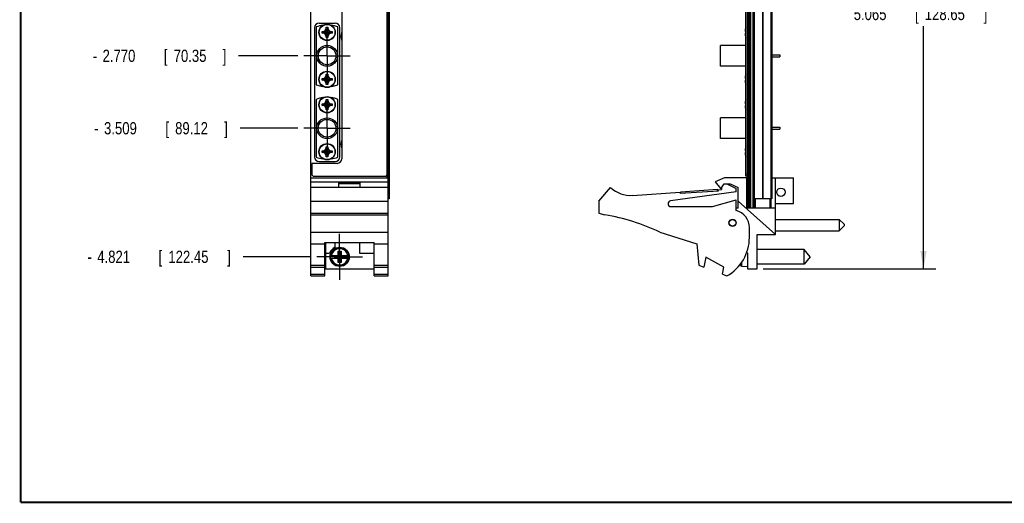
# Model space of a CAD drawing. Header units: inches. Extents: x 0.2 to 16.8, y 0.1 to 10.8.
# Tile 1 of 10: x 0.2 to 10.3, y 0.2 to 5.2. Entities that reach past the tile are written whole.
import ezdxf

# ---------------------------------------------------------------- set-up
doc = ezdxf.new("R2010")
doc.units = ezdxf.units.IN
doc.header["$LTSCALE"] = 0.935
doc.header["$MEASUREMENT"] = 0
doc.linetypes.add('CENTER', pattern=[0.6, 0.375, -0.075, 0.075, -0.075])
doc.layers.get('0').update_dxf_attribs({"linetype": 'CONTINUOUS'})
doc.layers.add('DEFAULT_1', color=7, linetype='CENTER')
doc.layers.add('DIMENSIONS', color=7, linetype='CONTINUOUS')
doc.styles.get("Standard").update_dxf_attribs({"font": 'txt', "width": 0.8})
doc.dimstyles.new('DIMSTYLE_1', dxfattribs={"dimtxt": 0.125, "dimasz": 0.18, "dimexe": 0.18, "dimexo": 0.0625, "dimgap": 0.09, "dimtad": 0, "dimtih": 1, "dimtoh": 1, "dimdec": 3, "dimzin": 4, "dimdsep": 46, "dimtxsty": 'STANDARD', "dimblk": '_FILLED', "dimblk1": '_FILLED', "dimblk2": '_FILLED', "dimcen": 0.09, "dimadec": 0, "dimazin": 0, "dimtp": 0.005, "dimtm": 0.005, "dimtfac": 1, "dimtdec": 3, "dimtofl": 0, "dimtmove": 0, "dimatfit": 3, "dimldrblk": '_FILLED', "dimfxl": 1, "dimtolj": 1, "dimtzin": 4, "dimarcsym": 0})
doc.dimstyles.new('DIMSTYLE_2', dxfattribs={"dimtxt": 0.125, "dimasz": 0.18, "dimexe": 0.18, "dimexo": 0.0625, "dimgap": 0.09, "dimtad": 0, "dimtih": 1, "dimtoh": 1, "dimdec": 3, "dimzin": 4, "dimdsep": 46, "dimtxsty": 'STANDARD', "dimblk": '_FILLED', "dimblk1": '_FILLED', "dimblk2": '_FILLED', "dimcen": 0.09, "dimadec": 0, "dimazin": 0, "dimtp": 0.005, "dimtm": 0.005, "dimtfac": 1, "dimtdec": 3, "dimtofl": 0, "dimtmove": 0, "dimatfit": 3, "dimldrblk": '_FILLED', "dimfxl": 1, "dimtolj": 1, "dimtzin": 4, "dimarcsym": 0})

# ---------------------------------------------------------------- blocks, each defined once
blk = doc.blocks.new('*D3')
at = {"layer": 'DIMENSIONS', "color": 2, "linetype": 'CONTINUOUS'}
blk.add_line((3.076, 4.815), (2.472, 4.815), dxfattribs=at)
at = {"layer": 'DIMENSIONS', "color": 2, "linetype": 'CONTINUOUS', "width": 0.8}
for s, p in [('2.770', (1.085, 4.753)), ('[', (1.71, 4.753)), ('70.35', (1.81, 4.753)), (']', (2.31, 4.753)), ('-', (0.985, 4.753))]:
    blk.add_text(s, height=0.125, dxfattribs=at).set_placement(p)
blk = doc.blocks.new('_FILLED')
at = {"color": 0, "linetype": 'BYBLOCK'}
blk.add_solid([(0, 0), (-1, 0.174), (-1, -0.174)], dxfattribs=at)
blk = doc.blocks.new('*D4')
at = {"layer": 'DIMENSIONS', "color": 2, "linetype": 'CONTINUOUS'}
blk.add_line((3.076, 4.076), (2.487, 4.076), dxfattribs=at)
at = {"layer": 'DIMENSIONS', "color": 2, "linetype": 'CONTINUOUS', "width": 0.8}
for s, p in [('3.509', (1.1, 4.014)), ('[', (1.725, 4.014)), ('89.12', (1.825, 4.014)), (']', (2.325, 4.014)), ('-', (1, 4.014))]:
    blk.add_text(s, height=0.125, dxfattribs=at).set_placement(p)
blk = doc.blocks.new('*D5')
at = {"layer": 'DIMENSIONS', "color": 2, "linetype": 'CONTINUOUS'}
blk.add_line((3.206, 2.764), (2.518, 2.764), dxfattribs=at)
at = {"layer": 'DIMENSIONS', "color": 2, "linetype": 'CONTINUOUS', "width": 0.8}
for s, p in [('4.821', (1.031, 2.702)), ('[', (1.656, 2.702)), ('122.45', (1.756, 2.702)), (']', (2.356, 2.702)), ('-', (0.931, 2.702))]:
    blk.add_text(s, height=0.125, dxfattribs=at).set_placement(p)
blk = doc.blocks.new('*D14')
at = {"layer": 'DIMENSIONS', "color": 2, "linetype": 'CONTINUOUS'}
for p, q in [((7.823, 7.707), (9.581, 7.707)), ((9.456, 7.707), (9.456, 5.367)), ((9.456, 2.642), (9.456, 5.117)), ((7.821, 2.642), (9.581, 2.642))]:
    blk.add_line(p, q, dxfattribs=at)
at = {"layer": 'DIMENSIONS', "color": 2, "linetype": 'CONTINUOUS', "xscale": 0.18, "yscale": 0.18, "zscale": 0.18}
for p, rotation in [((9.456, 7.707), 90), ((9.456, 2.642), 270)]:
    blk.add_blockref('_FILLED', p, dxfattribs=dict(at, rotation=rotation))
at = {"layer": 'DIMENSIONS', "color": 2, "linetype": 'CONTINUOUS', "width": 0.8}
for s, p in [('5.065', (8.744, 5.18)), ('[', (9.369, 5.18)), ('128.65', (9.469, 5.18)), (']', (10.069, 5.18))]:
    blk.add_text(s, height=0.125, dxfattribs=at).set_placement(p)

msp = doc.modelspace()

# ---------------------------------------------------------------- linework, layer by layer
at = {"color": 7, "linetype": 'CONTINUOUS'}
for p, q in [((3.2086, 2.5691), (3.2086, 7.707)), ((3.9866, 3.607), (3.9866, 7.677)), ((3.9966, 2.5691), (3.9966, 7.707)), ((7.6457, 3.587), (7.6457, 7.697)), ((7.6607, 3.264), (7.6607, 7.707)), ((7.6727, 7.707), (7.6727, 3.264)), ((7.6787, 7.707), (7.6787, 3.264)), ((7.6907, 7.707), (7.6907, 3.264)), ((4.0084, 7.357), (4.0084, 3.357)), ((7.7199, 3.264), (7.7199, 7.357)), ((7.7217, 7.357), (7.7217, 3.357)), ((7.7307, 7.357), (7.7307, 3.357)), ((7.8126, 7.357), (7.8126, 3.357)), ((7.8189, 7.357), (7.8189, 3.357)), ((7.9008, 7.357), (7.9008, 3.357)), ((7.9097, 7.357), (7.9097, 3.357)), ((3.5236, 6.6053), (3.5236, 3.7652)), ((3.294, 5.1493), (3.4566, 5.1493)), ((3.247, 5.1023), (3.247, 3.7833)), ((3.2636, 5.1101), (3.2636, 4.5205)), ((3.3228, 5.0469), (3.4265, 5.0638)), ((3.3228, 5.0638), (3.4265, 5.0469)), ((3.3233, 5.0638), (3.3396, 5.0638)), ((3.3396, 5.0468), (3.3233, 5.0468)), ((3.3396, 5.0638), (3.3564, 5.0735)), ((3.3396, 5.0468), (3.4096, 5.0638)), ((3.3396, 5.0638), (3.4096, 5.0468)), ((3.3564, 5.0371), (3.3396, 5.0468)), ((3.3564, 5.0735), (3.3661, 5.0903)), ((3.3928, 5.0371), (3.3564, 5.0735)), ((3.3564, 5.0371), (3.3928, 5.0735)), ((3.3661, 5.0203), (3.3564, 5.0371)), ((3.3661, 5.0903), (3.3661, 5.1066)), ((3.3661, 5.0203), (3.3831, 5.0903)), ((3.3831, 5.0203), (3.3661, 5.0903)), ((3.3661, 5.004), (3.3661, 5.0203)), ((3.3662, 5.0035), (3.3831, 5.1072)), ((3.3831, 5.0035), (3.3662, 5.1072)), ((3.3831, 5.1066), (3.3831, 5.0903)), ((3.3831, 5.0903), (3.3928, 5.0735)), ((3.3928, 5.0371), (3.3831, 5.0203)), ((3.3831, 5.0203), (3.3831, 5.004)), ((3.3928, 5.0735), (3.4096, 5.0638)), ((3.4096, 5.0468), (3.3928, 5.0371)), ((3.4096, 5.0638), (3.4259, 5.0638)), ((3.4259, 5.0468), (3.4096, 5.0468)), ((3.4856, 4.5205), (3.4856, 5.1101)), ((3.5036, 3.7833), (3.5036, 5.1023)), ((7.6396, 5.0638), (7.6457, 5.0638)), ((7.6457, 5.0468), (7.6396, 5.0468)), ((7.3857, 4.7093), (7.3857, 4.9213)), ((7.6457, 4.9213), (7.3857, 4.9213)), ((7.9097, 4.8253), (7.9907, 4.8253)), ((7.9907, 4.8253), (7.9907, 4.8053)), ((7.9097, 4.8053), (7.9907, 4.8053)), ((3.3661, 4.6103), (3.3661, 4.6266)), ((3.3831, 4.5235), (3.3662, 4.6272)), ((3.3662, 4.5235), (3.3831, 4.6272)), ((3.3831, 4.6266), (3.3831, 4.6103)), ((7.6457, 4.7093), (7.3857, 4.7093)), ((3.3228, 4.5669), (3.4265, 4.5838)), ((3.3228, 4.5838), (3.4265, 4.5669)), ((3.3233, 4.5838), (3.3396, 4.5838)), ((3.3396, 4.5668), (3.3233, 4.5668)), ((3.3396, 4.5838), (3.3564, 4.5935)), ((3.3396, 4.5838), (3.4096, 4.5668)), ((3.3396, 4.5668), (3.4096, 4.5838)), ((3.3564, 4.5571), (3.3396, 4.5668)), ((3.3564, 4.5935), (3.3661, 4.6103)), ((3.3928, 4.5571), (3.3564, 4.5935)), ((3.3564, 4.5571), (3.3928, 4.5935)), ((3.3661, 4.5403), (3.3564, 4.5571)), ((3.3831, 4.5403), (3.3661, 4.6103)), ((3.3661, 4.5403), (3.3831, 4.6103)), ((3.3661, 4.524), (3.3661, 4.5403)), ((3.3831, 4.6103), (3.3928, 4.5935)), ((3.3928, 4.5571), (3.3831, 4.5403)), ((3.3831, 4.5403), (3.3831, 4.524)), ((3.3928, 4.5935), (3.4096, 4.5838)), ((3.4096, 4.5668), (3.3928, 4.5571)), ((3.4096, 4.5838), (3.4259, 4.5838)), ((3.4259, 4.5668), (3.4096, 4.5668)), ((7.6396, 4.5838), (7.6457, 4.5838)), ((7.6457, 4.5668), (7.6396, 4.5668)), ((3.2636, 4.3711), (3.2636, 3.7815)), ((3.3228, 4.3248), (3.4265, 4.3079)), ((3.3228, 4.3079), (3.4265, 4.3248)), ((3.3233, 4.3248), (3.3396, 4.3248)), ((3.3396, 4.3248), (3.3564, 4.3345)), ((3.3396, 4.3248), (3.4096, 4.3078)), ((3.3396, 4.3078), (3.4096, 4.3248)), ((3.3564, 4.3345), (3.3661, 4.3513)), ((3.3928, 4.2981), (3.3564, 4.3345)), ((3.3564, 4.2981), (3.3928, 4.3345)), ((3.3661, 4.3513), (3.3661, 4.3676)), ((3.3831, 4.2813), (3.3661, 4.3513)), ((3.3661, 4.2813), (3.3831, 4.3513)), ((3.3831, 4.2645), (3.3662, 4.3682)), ((3.3662, 4.2645), (3.3831, 4.3682)), ((3.3831, 4.3676), (3.3831, 4.3513)), ((3.3831, 4.3513), (3.3928, 4.3345)), ((3.3928, 4.3345), (3.4096, 4.3248)), ((3.4096, 4.3248), (3.4259, 4.3248)), ((3.4856, 3.7815), (3.4856, 4.3711)), ((7.6396, 4.3248), (7.6457, 4.3248)), ((3.3396, 4.3078), (3.3233, 4.3078)), ((3.3564, 4.2981), (3.3396, 4.3078)), ((3.3661, 4.2813), (3.3564, 4.2981)), ((3.3661, 4.265), (3.3661, 4.2813)), ((3.3928, 4.2981), (3.3831, 4.2813)), ((3.3831, 4.2813), (3.3831, 4.265)), ((3.4096, 4.3078), (3.3928, 4.2981)), ((3.4259, 4.3078), (3.4096, 4.3078)), ((7.6457, 4.3078), (7.6396, 4.3078)), ((7.3857, 3.9703), (7.3857, 4.1823)), ((7.6457, 4.1823), (7.3857, 4.1823)), ((7.9097, 4.0863), (7.9907, 4.0863)), ((7.9097, 4.0663), (7.9907, 4.0663)), ((7.9907, 4.0863), (7.9907, 4.0663)), ((7.6457, 3.9703), (7.3857, 3.9703)), ((3.3228, 3.8279), (3.4265, 3.8448)), ((3.3228, 3.8448), (3.4265, 3.8279)), ((3.3233, 3.8448), (3.3396, 3.8448)), ((3.3396, 3.8278), (3.3233, 3.8278)), ((3.3396, 3.8448), (3.3564, 3.8545)), ((3.3396, 3.8278), (3.4096, 3.8448)), ((3.3396, 3.8448), (3.4096, 3.8278)), ((3.3564, 3.8181), (3.3396, 3.8278)), ((3.3564, 3.8545), (3.3661, 3.8713)), ((3.3928, 3.8181), (3.3564, 3.8545)), ((3.3564, 3.8181), (3.3928, 3.8545)), ((3.3661, 3.8013), (3.3564, 3.8181)), ((3.3661, 3.8713), (3.3661, 3.8876)), ((3.3831, 3.8013), (3.3661, 3.8713)), ((3.3661, 3.8013), (3.3831, 3.8713)), ((3.3831, 3.7845), (3.3662, 3.8882)), ((3.3662, 3.7845), (3.3831, 3.8882)), ((3.3831, 3.8876), (3.3831, 3.8713)), ((3.3831, 3.8713), (3.3928, 3.8545)), ((3.3928, 3.8181), (3.3831, 3.8013)), ((3.3928, 3.8545), (3.4096, 3.8448)), ((3.4096, 3.8278), (3.3928, 3.8181)), ((3.4096, 3.8448), (3.4259, 3.8448)), ((3.4259, 3.8278), (3.4096, 3.8278)), ((7.6396, 3.8448), (7.6457, 3.8448)), ((7.6457, 3.8278), (7.6396, 3.8278)), ((3.4766, 3.7182), (3.2186, 3.7182)), ((3.2186, 3.7182), (3.2186, 3.607)), ((3.294, 3.7363), (3.4566, 3.7363)), ((3.3661, 3.785), (3.3661, 3.8013)), ((3.3831, 3.8013), (3.3831, 3.785)), ((3.2086, 3.5711), (3.9966, 3.5711)), ((3.2086, 3.5281), (3.9966, 3.5281)), ((3.2386, 3.587), (3.9666, 3.587)), ((3.4926, 3.5181), (3.7126, 3.5181)), ((3.4926, 3.4711), (3.4926, 3.5181)), ((3.7126, 3.4711), (3.7126, 3.5181)), ((7.4257, 3.5711), (7.3307, 3.5281)), ((7.3307, 3.5281), (7.3907, 3.4581)), ((7.6557, 3.5711), (7.4257, 3.5711)), ((7.6607, 3.607), (7.6457, 3.607)), ((7.6607, 3.587), (7.6457, 3.587)), ((7.6557, 3.2611), (7.6557, 3.5711)), ((7.9097, 3.5711), (8.1307, 3.5711)), ((7.9467, 2.9921), (7.9467, 3.5711)), ((8.1307, 3.3081), (8.1307, 3.5711)), ((3.9966, 3.4711), (3.2086, 3.4711)), ((3.4926, 3.5111), (3.7126, 3.5111)), ((6.1457, 3.3311), (6.2657, 3.4711)), ((6.4893, 3.3917), (6.9746, 3.4235)), ((7.5457, 3.4261), (6.8767, 3.3358)), ((6.9753, 3.4135), (6.9746, 3.4235)), ((6.9753, 3.4135), (7.3645, 3.439)), ((6.9813, 3.4289), (7.3555, 3.4534)), ((6.9823, 3.414), (6.9813, 3.4289)), ((7.3565, 3.4385), (7.3555, 3.4534)), ((7.3638, 3.449), (7.3957, 3.4511)), ((7.3645, 3.439), (7.3638, 3.449)), ((7.3907, 3.4581), (7.4239, 3.5081)), ((7.3957, 3.4656), (7.3957, 3.4511)), ((7.4239, 3.5081), (7.4839, 3.5081)), ((7.4517, 3.5081), (7.5457, 3.4611)), ((7.4839, 3.5081), (7.5657, 3.4711)), ((7.5457, 3.4261), (7.5457, 3.4611)), ((7.5657, 3.2611), (7.5657, 3.4711)), ((3.2086, 3.3311), (3.9966, 3.3311)), ((4.0084, 3.357), (3.9966, 3.357)), ((6.1457, 3.3311), (6.1457, 3.2111)), ((7.3057, 3.2761), (7.5457, 3.3461)), ((7.5457, 3.2361), (7.5457, 3.3461)), ((7.9467, 2.9921), (7.5657, 3.3327)), ((7.9097, 3.357), (7.7217, 3.357)), ((7.7307, 3.357), (7.7307, 3.264)), ((7.7407, 3.357), (7.7407, 3.264)), ((7.8907, 3.357), (7.8907, 3.264)), ((7.9007, 3.357), (7.9007, 3.264)), ((6.8807, 3.2761), (7.3057, 3.2761)), ((7.5657, 3.2611), (7.5457, 3.2611)), ((7.9467, 3.2611), (7.6557, 3.2611)), ((7.6607, 3.264), (7.9007, 3.264)), ((7.7607, 3.264), (7.7607, 3.2611)), ((7.9467, 3.3081), (8.1307, 3.3081)), ((3.2086, 3.2111), (3.9966, 3.2111)), ((3.2086, 3.1915), (3.9966, 3.1915)), ((6.1457, 3.2111), (6.2077, 3.1915)), ((7.9467, 3.1459), (8.5967, 3.1459)), ((8.5967, 3.1459), (8.6467, 3.0959)), ((8.5967, 3.1459), (8.5967, 3.0309)), ((3.2086, 3.0158), (3.9966, 3.0158)), ((6.7657, 3.0158), (7.1457, 2.8961)), ((7.6807, 2.9611), (7.6807, 3.0618)), ((7.9467, 3.0309), (8.5967, 3.0309)), ((8.5967, 3.0309), (8.6467, 3.0809)), ((8.6467, 3.0959), (8.6467, 3.0809)), ((7.7587, 2.6421), (7.7587, 2.9921)), ((7.7587, 2.9921), (7.9467, 2.9921)), ((3.2086, 2.8961), (3.3506, 2.8961)), ((3.3506, 2.9113), (3.8546, 2.9113)), ((3.3506, 2.5691), (3.3506, 2.9113)), ((3.3566, 2.9113), (3.3566, 2.6421)), ((3.4536, 2.9113), (3.4536, 2.8614)), ((3.4889, 2.8212), (3.5164, 2.8212)), ((3.5164, 2.707), (3.4889, 2.8212)), ((3.4889, 2.7778), (3.4889, 2.8212)), ((3.4889, 2.707), (3.5164, 2.8212)), ((3.5164, 2.8212), (3.5164, 2.7778)), ((3.7036, 2.9113), (3.7036, 2.8021)), ((3.8546, 2.5691), (3.8546, 2.9113)), ((3.8546, 2.8961), (3.9966, 2.8961)), ((7.1457, 2.8961), (7.1657, 2.6791)), ((8.2387, 2.8391), (7.7587, 2.8391)), ((8.2987, 2.7641), (8.2387, 2.8391)), ((8.2387, 2.6891), (8.2387, 2.8391)), ((3.3566, 2.8021), (3.4005, 2.8021)), ((3.408, 2.7778), (3.4909, 2.7778)), ((3.408, 2.7503), (3.4909, 2.7503)), ((3.4541, 2.7524), (3.5512, 2.7758)), ((3.4909, 2.7758), (3.4541, 2.7758)), ((3.4541, 2.7758), (3.5512, 2.7524)), ((3.4541, 2.7524), (3.4541, 2.7758)), ((3.4541, 2.7524), (3.4909, 2.7524)), ((3.4889, 2.707), (3.4889, 2.7503)), ((3.4909, 2.7778), (3.4909, 2.7758)), ((3.5144, 2.7524), (3.4909, 2.7758)), ((3.4909, 2.7524), (3.5144, 2.7758)), ((3.4909, 2.7503), (3.4909, 2.7524)), ((3.5144, 2.7778), (3.5973, 2.7778)), ((3.5144, 2.7778), (3.5144, 2.7758)), ((3.5512, 2.7758), (3.5144, 2.7758)), ((3.5144, 2.7524), (3.5512, 2.7524)), ((3.5144, 2.7503), (3.5144, 2.7524)), ((3.5144, 2.7503), (3.5973, 2.7503)), ((3.5164, 2.7503), (3.5164, 2.707)), ((3.5512, 2.7524), (3.5512, 2.7758)), ((3.7036, 2.8021), (3.8546, 2.8021)), ((7.2357, 2.7598), (7.2157, 2.6598)), ((7.4197, 2.6598), (7.2357, 2.7598)), ((7.653, 2.8085), (7.6607, 2.8021)), ((7.6607, 2.8021), (7.6607, 2.6421)), ((8.2987, 2.7641), (8.2387, 2.6891)), ((3.2086, 2.6791), (3.3506, 2.6791)), ((3.2086, 2.6598), (3.3506, 2.6598)), ((3.3566, 2.6421), (3.8546, 2.6421)), ((3.5164, 2.707), (3.4889, 2.707)), ((3.8546, 2.6791), (3.9966, 2.6791)), ((3.8546, 2.6598), (3.9966, 2.6598)), ((7.1657, 2.6791), (7.2157, 2.6598)), ((7.4051, 2.587), (7.4197, 2.6598)), ((7.5893, 2.6809), (7.5893, 2.6909)), ((7.6036, 2.6693), (7.6036, 2.7097)), ((7.6036, 2.6693), (7.6607, 2.666)), ((7.6607, 2.6421), (7.7587, 2.6421)), ((8.2387, 2.6891), (7.7587, 2.6891)), ((3.2086, 2.587), (3.3506, 2.587)), ((3.2086, 2.5691), (3.3506, 2.5691)), ((3.8546, 2.587), (3.9966, 2.587)), ((3.8546, 2.5691), (3.9966, 2.5691)), ((7.4051, 2.587), (7.4517, 2.5691))]:
    msp.add_line(p, q, dxfattribs=at)
at = {"color": 9, "linetype": 'CONTINUOUS'}
for p, q in [((3.9996, 7.357), (3.9996, 3.357)), ((4.0082, 7.357), (4.0082, 3.357)), ((3.9846, 3.5995), (3.9846, 3.5711))]:
    msp.add_line(p, q, dxfattribs=at)
at = {"color": 7, "linetype": 'CONTINUOUS', "const_width": 0.02}
for points in [[(0.25, 10.7586), (0.25, 0.2586)], [(0.25, 0.2586), (16.75, 0.2586)]]:
    msp.add_lwpolyline(points, dxfattribs=at)
at = {"color": 7, "linetype": 'CONTINUOUS'}
for centre, radius in [((3.3746, 5.0553), 0.0835), ((3.3746, 4.8153), 0.106), ((3.3746, 4.8153), 0.0905), ((3.3746, 4.5753), 0.0835), ((3.3746, 4.3163), 0.0835), ((3.3746, 4.0763), 0.106), ((3.3746, 4.0763), 0.0905), ((3.3746, 3.8363), 0.0835), ((8.0017, 3.4235), 0.0425), ((7.5087, 3.1111), 0.0365), ((7.5087, 3.1111), 0.035), ((3.5026, 2.7641), 0.098)]:
    msp.add_circle(centre, radius, dxfattribs=at)
at = {"color": 9, "linetype": 'CONTINUOUS'}
for centre in [(3.3746, 5.0553), (3.3746, 4.5753), (3.3746, 4.3163), (3.3746, 3.8363)]:
    msp.add_circle(centre, 0.0805, dxfattribs=at)
at = {"color": 7, "linetype": 'CONTINUOUS'}
for centre, radius, start, end in [((3.294, 5.1023), 0.047, 90, 180), ((3.3746, 4.8153), 0.315, 97.68949, 110.63301), ((3.3746, 4.8153), 0.315, 69.36699, 82.31051), ((3.4566, 5.1023), 0.047, 0, 90), ((3.6286, 5.014), 0.1125, 160.11942, 199.88058), ((7.748, 5.0553), 0.114, 153.869, 162.1171), ((7.748, 5.0553), 0.114, 197.8829, 206.13099), ((7.748, 4.5753), 0.114, 153.869, 162.1171), ((3.3746, 4.8153), 0.315, 249.36699, 262.31051), ((3.3746, 4.8153), 0.315, 277.68949, 290.63301), ((7.748, 4.5753), 0.114, 197.8829, 206.13099), ((3.3746, 4.0763), 0.315, 97.68949, 110.63301), ((3.3746, 4.0763), 0.315, 69.36699, 82.31051), ((7.748, 4.3163), 0.114, 153.869, 162.1171), ((7.748, 4.3163), 0.114, 197.8829, 206.13099), ((3.6286, 3.914), 0.1125, 160.11942, 199.88058), ((7.748, 3.8363), 0.114, 153.869, 162.1171), ((3.294, 3.7833), 0.047, 180, 270), ((3.3746, 4.0763), 0.315, 249.36699, 262.31051), ((3.3746, 4.0763), 0.315, 277.68949, 290.63301), ((3.4566, 3.7833), 0.047, 270, 360), ((3.4766, 3.7652), 0.047, 270, 360), ((7.748, 3.8363), 0.114, 197.8829, 206.13099), ((3.2386, 3.607), 0.02, 180, 270), ((3.9666, 3.607), 0.02, 270, 360), ((6.4697, 3.6911), 0.3, 227.16657, 273.74672), ((6.8807, 3.3061), 0.03, 97.68448, 270), ((7.5007, 3.0618), 0.18, 0, 75.52249), ((5.8844, 1.1915), 2.026, 64.21446, 80.81669), ((7.2307, 2.9611), 0.45, 299.41364, 360), ((3.5026, 2.7641), 0.109, 116.71426, 159.59683), ((3.5026, 2.7641), 0.0956, 171.71661, 188.28339), ((3.5026, 2.7641), 0.0956, 351.71661, 8.28339), ((7.8911, 2.7641), 0.313, 193.9514, 195.4149), ((7.6045, 2.6851), 0.0157, 195.4149, 266.69607)]:
    msp.add_arc(centre, radius, start, end, dxfattribs=at)
at = {"color": 9, "linetype": 'CONTINUOUS'}
for radius, start, end in [(0.0947, 8.36374, 171.63626), (0.0832, 9.53359, 170.46641), (0.0947, 188.36374, 351.63626), (0.0832, 189.53359, 350.46641)]:
    msp.add_arc((3.5026, 2.7641), radius, start, end, dxfattribs=at)
at = {"color": 7, "linetype": 'CONTINUOUS'}
for points, knots in [([(3.3228, 5.0469), (3.3227, 5.0487), (3.3226, 5.0525), (3.3226, 5.0582), (3.3227, 5.0619), (3.3228, 5.0638)], [0, 0, 0, 0, 0.3328729, 0.6671272, 1, 1, 1, 1]), ([(3.3228, 5.0638), (3.3229, 5.0638), (3.3231, 5.0638), (3.3232, 5.0638), (3.3233, 5.0638)], [0, 0, 0, 0, 0.5001997, 1, 1, 1, 1]), ([(3.3233, 5.0468), (3.3232, 5.0468), (3.3231, 5.0468), (3.3229, 5.0469), (3.3228, 5.0469)], [0, 0, 0, 0, 0.4998076, 1, 1, 1, 1]), ([(3.3661, 5.1066), (3.3661, 5.1067), (3.3662, 5.1069), (3.3662, 5.1071), (3.3662, 5.1072)], [0, 0, 0, 0, 0.4998076, 1, 1, 1, 1]), ([(3.3662, 5.1072), (3.3671, 5.1072), (3.369, 5.1073), (3.3718, 5.1073), (3.3737, 5.1073), (3.3746, 5.1073)], [0, 0, 0, 0, 0.3316661, 0.664945, 1, 1, 1, 1]), ([(3.3746, 5.1073), (3.3756, 5.1073), (3.3775, 5.1073), (3.3803, 5.1073), (3.3822, 5.1072), (3.3831, 5.1072)], [0, 0, 0, 0, 0.3349956, 0.6682651, 1, 1, 1, 1]), ([(3.3831, 5.1072), (3.3831, 5.1071), (3.3831, 5.1069), (3.3831, 5.1067), (3.3831, 5.1066)], [0, 0, 0, 0, 0.5001083, 1, 1, 1, 1]), ([(3.4259, 5.0638), (3.426, 5.0638), (3.4262, 5.0638), (3.4264, 5.0638), (3.4265, 5.0638)], [0, 0, 0, 0, 0.499809, 1, 1, 1, 1]), ([(3.4265, 5.0469), (3.4264, 5.0469), (3.4262, 5.0468), (3.426, 5.0468), (3.4259, 5.0468)], [0, 0, 0, 0, 0.5001997, 1, 1, 1, 1]), ([(3.4265, 5.0638), (3.4265, 5.0619), (3.4266, 5.0582), (3.4266, 5.0525), (3.4265, 5.0487), (3.4265, 5.0469)], [0, 0, 0, 0, 0.3328729, 0.6671272, 1, 1, 1, 1]), ([(7.6396, 5.0903), (7.6392, 5.0891), (7.6386, 5.0868), (7.6379, 5.0833), (7.6374, 5.08), (7.6369, 5.0767), (7.6368, 5.0746), (7.6367, 5.0735)], [0, 0, 0, 0, 0.2193924, 0.4243181, 0.6204713, 0.8116009, 1, 1, 1, 1]), ([(7.6367, 5.0735), (7.6368, 5.0729), (7.637, 5.0716), (7.6374, 5.0696), (7.638, 5.0677), (7.6387, 5.0658), (7.6393, 5.0645), (7.6396, 5.0638)], [0, 0, 0, 0, 0.1973506, 0.3913881, 0.5862094, 0.7871457, 1, 1, 1, 1]), ([(7.6396, 5.0468), (7.6393, 5.0462), (7.6387, 5.0449), (7.638, 5.043), (7.6374, 5.041), (7.637, 5.0391), (7.6368, 5.0378), (7.6367, 5.0371)], [0, 0, 0, 0, 0.2128543, 0.4137906, 0.6086119, 0.8026494, 1, 1, 1, 1]), ([(7.6367, 5.0371), (7.6368, 5.0361), (7.6369, 5.0339), (7.6374, 5.0307), (7.6379, 5.0273), (7.6386, 5.0239), (7.6392, 5.0215), (7.6396, 5.0203)], [0, 0, 0, 0, 0.1883991, 0.3795287, 0.5756819, 0.7806076, 1, 1, 1, 1]), ([(3.3662, 5.0035), (3.3662, 5.0036), (3.3662, 5.0038), (3.3661, 5.0039), (3.3661, 5.004)], [0, 0, 0, 0, 0.5001997, 1, 1, 1, 1]), ([(3.3746, 5.0033), (3.3737, 5.0033), (3.3718, 5.0033), (3.369, 5.0034), (3.3671, 5.0035), (3.3662, 5.0035)], [0, 0, 0, 0, 0.3349956, 0.6682651, 1, 1, 1, 1]), ([(3.3831, 5.0035), (3.3822, 5.0035), (3.3803, 5.0034), (3.3775, 5.0033), (3.3756, 5.0033), (3.3746, 5.0033)], [0, 0, 0, 0, 0.3316661, 0.664945, 1, 1, 1, 1]), ([(3.3831, 5.004), (3.3831, 5.0039), (3.3831, 5.0038), (3.3831, 5.0036), (3.3831, 5.0035)], [0, 0, 0, 0, 0.4998096, 1, 1, 1, 1]), ([(3.3661, 4.6266), (3.3661, 4.6267), (3.3662, 4.6269), (3.3662, 4.6271), (3.3662, 4.6272)], [0, 0, 0, 0, 0.4998076, 1, 1, 1, 1]), ([(3.3662, 4.6272), (3.3671, 4.6272), (3.369, 4.6273), (3.3718, 4.6273), (3.3737, 4.6273), (3.3746, 4.6273)], [0, 0, 0, 0, 0.3316661, 0.664945, 1, 1, 1, 1]), ([(3.3746, 4.6273), (3.3756, 4.6273), (3.3775, 4.6273), (3.3803, 4.6273), (3.3822, 4.6272), (3.3831, 4.6272)], [0, 0, 0, 0, 0.3349956, 0.6682651, 1, 1, 1, 1]), ([(3.3831, 4.6272), (3.3831, 4.6271), (3.3831, 4.6269), (3.3831, 4.6267), (3.3831, 4.6266)], [0, 0, 0, 0, 0.5001083, 1, 1, 1, 1]), ([(3.3228, 4.5669), (3.3227, 4.5687), (3.3226, 4.5725), (3.3226, 4.5782), (3.3227, 4.5819), (3.3228, 4.5838)], [0, 0, 0, 0, 0.3328729, 0.6671272, 1, 1, 1, 1]), ([(3.3228, 4.5838), (3.3229, 4.5838), (3.3231, 4.5838), (3.3232, 4.5838), (3.3233, 4.5838)], [0, 0, 0, 0, 0.5001997, 1, 1, 1, 1]), ([(3.3233, 4.5668), (3.3232, 4.5668), (3.3231, 4.5668), (3.3229, 4.5669), (3.3228, 4.5669)], [0, 0, 0, 0, 0.4998076, 1, 1, 1, 1]), ([(3.3662, 4.5235), (3.3662, 4.5236), (3.3662, 4.5238), (3.3661, 4.5239), (3.3661, 4.524)], [0, 0, 0, 0, 0.5001997, 1, 1, 1, 1]), ([(3.3746, 4.5233), (3.3737, 4.5233), (3.3718, 4.5233), (3.369, 4.5234), (3.3671, 4.5235), (3.3662, 4.5235)], [0, 0, 0, 0, 0.3349956, 0.6682651, 1, 1, 1, 1]), ([(3.3831, 4.5235), (3.3822, 4.5235), (3.3803, 4.5234), (3.3775, 4.5233), (3.3756, 4.5233), (3.3746, 4.5233)], [0, 0, 0, 0, 0.3316661, 0.664945, 1, 1, 1, 1]), ([(3.3831, 4.524), (3.3831, 4.5239), (3.3831, 4.5238), (3.3831, 4.5236), (3.3831, 4.5235)], [0, 0, 0, 0, 0.4998096, 1, 1, 1, 1]), ([(3.4259, 4.5838), (3.426, 4.5838), (3.4262, 4.5838), (3.4264, 4.5838), (3.4265, 4.5838)], [0, 0, 0, 0, 0.499809, 1, 1, 1, 1]), ([(3.4265, 4.5669), (3.4264, 4.5669), (3.4262, 4.5668), (3.426, 4.5668), (3.4259, 4.5668)], [0, 0, 0, 0, 0.5001997, 1, 1, 1, 1]), ([(3.4265, 4.5838), (3.4265, 4.5819), (3.4266, 4.5782), (3.4266, 4.5725), (3.4265, 4.5687), (3.4265, 4.5669)], [0, 0, 0, 0, 0.3328729, 0.6671272, 1, 1, 1, 1]), ([(7.6396, 4.6103), (7.6392, 4.6091), (7.6386, 4.6068), (7.6379, 4.6033), (7.6374, 4.6), (7.6369, 4.5967), (7.6368, 4.5946), (7.6367, 4.5935)], [0, 0, 0, 0, 0.2193924, 0.4243181, 0.6204713, 0.8116009, 1, 1, 1, 1]), ([(7.6367, 4.5935), (7.6368, 4.5929), (7.637, 4.5916), (7.6374, 4.5896), (7.638, 4.5877), (7.6387, 4.5858), (7.6393, 4.5845), (7.6396, 4.5838)], [0, 0, 0, 0, 0.1973506, 0.3913881, 0.5862094, 0.7871457, 1, 1, 1, 1]), ([(7.6396, 4.5668), (7.6393, 4.5662), (7.6387, 4.5649), (7.638, 4.563), (7.6374, 4.561), (7.637, 4.5591), (7.6368, 4.5578), (7.6367, 4.5571)], [0, 0, 0, 0, 0.2128543, 0.4137906, 0.6086119, 0.8026494, 1, 1, 1, 1]), ([(7.6367, 4.5571), (7.6368, 4.5561), (7.6369, 4.5539), (7.6374, 4.5507), (7.6379, 4.5473), (7.6386, 4.5439), (7.6392, 4.5415), (7.6396, 4.5403)], [0, 0, 0, 0, 0.1883991, 0.3795287, 0.5756819, 0.7806076, 1, 1, 1, 1]), ([(3.3228, 4.3079), (3.3227, 4.3097), (3.3226, 4.3135), (3.3226, 4.3192), (3.3227, 4.3229), (3.3228, 4.3248)], [0, 0, 0, 0, 0.3328729, 0.6671272, 1, 1, 1, 1]), ([(3.3228, 4.3248), (3.3229, 4.3248), (3.3231, 4.3248), (3.3232, 4.3248), (3.3233, 4.3248)], [0, 0, 0, 0, 0.5001997, 1, 1, 1, 1]), ([(3.3661, 4.3676), (3.3661, 4.3677), (3.3662, 4.3679), (3.3662, 4.3681), (3.3662, 4.3682)], [0, 0, 0, 0, 0.4998076, 1, 1, 1, 1]), ([(3.3662, 4.3682), (3.3671, 4.3682), (3.369, 4.3683), (3.3718, 4.3683), (3.3737, 4.3683), (3.3746, 4.3683)], [0, 0, 0, 0, 0.3316661, 0.664945, 1, 1, 1, 1]), ([(3.3746, 4.3683), (3.3756, 4.3683), (3.3775, 4.3683), (3.3803, 4.3683), (3.3822, 4.3682), (3.3831, 4.3682)], [0, 0, 0, 0, 0.3349956, 0.6682651, 1, 1, 1, 1]), ([(3.3831, 4.3682), (3.3831, 4.3681), (3.3831, 4.3679), (3.3831, 4.3677), (3.3831, 4.3676)], [0, 0, 0, 0, 0.5001083, 1, 1, 1, 1]), ([(3.4259, 4.3248), (3.426, 4.3248), (3.4262, 4.3248), (3.4264, 4.3248), (3.4265, 4.3248)], [0, 0, 0, 0, 0.499809, 1, 1, 1, 1]), ([(3.4265, 4.3248), (3.4265, 4.3229), (3.4266, 4.3192), (3.4266, 4.3135), (3.4265, 4.3097), (3.4265, 4.3079)], [0, 0, 0, 0, 0.3328729, 0.6671272, 1, 1, 1, 1]), ([(7.6396, 4.3513), (7.6392, 4.3501), (7.6386, 4.3478), (7.6379, 4.3443), (7.6374, 4.341), (7.6369, 4.3377), (7.6368, 4.3356), (7.6367, 4.3345)], [0, 0, 0, 0, 0.2193924, 0.4243181, 0.6204713, 0.8116009, 1, 1, 1, 1]), ([(7.6367, 4.3345), (7.6368, 4.3339), (7.637, 4.3326), (7.6374, 4.3306), (7.638, 4.3287), (7.6387, 4.3268), (7.6393, 4.3255), (7.6396, 4.3248)], [0, 0, 0, 0, 0.1973506, 0.3913881, 0.5862094, 0.7871457, 1, 1, 1, 1]), ([(3.3233, 4.3078), (3.3232, 4.3078), (3.3231, 4.3078), (3.3229, 4.3079), (3.3228, 4.3079)], [0, 0, 0, 0, 0.4998076, 1, 1, 1, 1]), ([(3.3662, 4.2645), (3.3662, 4.2646), (3.3662, 4.2648), (3.3661, 4.2649), (3.3661, 4.265)], [0, 0, 0, 0, 0.5001997, 1, 1, 1, 1]), ([(3.3746, 4.2643), (3.3737, 4.2643), (3.3718, 4.2643), (3.369, 4.2644), (3.3671, 4.2645), (3.3662, 4.2645)], [0, 0, 0, 0, 0.3349956, 0.6682651, 1, 1, 1, 1]), ([(3.3831, 4.2645), (3.3822, 4.2645), (3.3803, 4.2644), (3.3775, 4.2643), (3.3756, 4.2643), (3.3746, 4.2643)], [0, 0, 0, 0, 0.3316661, 0.664945, 1, 1, 1, 1]), ([(3.3831, 4.265), (3.3831, 4.2649), (3.3831, 4.2648), (3.3831, 4.2646), (3.3831, 4.2645)], [0, 0, 0, 0, 0.4998096, 1, 1, 1, 1]), ([(3.4265, 4.3079), (3.4264, 4.3079), (3.4262, 4.3078), (3.426, 4.3078), (3.4259, 4.3078)], [0, 0, 0, 0, 0.5001997, 1, 1, 1, 1]), ([(7.6396, 4.3078), (7.6393, 4.3072), (7.6387, 4.3059), (7.638, 4.304), (7.6374, 4.302), (7.637, 4.3001), (7.6368, 4.2988), (7.6367, 4.2981)], [0, 0, 0, 0, 0.2128543, 0.4137906, 0.6086119, 0.8026494, 1, 1, 1, 1]), ([(7.6367, 4.2981), (7.6368, 4.2971), (7.6369, 4.2949), (7.6374, 4.2917), (7.6379, 4.2883), (7.6386, 4.2849), (7.6392, 4.2825), (7.6396, 4.2813)], [0, 0, 0, 0, 0.1883991, 0.3795287, 0.5756819, 0.7806076, 1, 1, 1, 1]), ([(3.3228, 3.8279), (3.3227, 3.8297), (3.3226, 3.8335), (3.3226, 3.8392), (3.3227, 3.8429), (3.3228, 3.8448)], [0, 0, 0, 0, 0.3328729, 0.6671272, 1, 1, 1, 1]), ([(3.3228, 3.8448), (3.3229, 3.8448), (3.3231, 3.8448), (3.3232, 3.8448), (3.3233, 3.8448)], [0, 0, 0, 0, 0.5001997, 1, 1, 1, 1]), ([(3.3233, 3.8278), (3.3232, 3.8278), (3.3231, 3.8278), (3.3229, 3.8279), (3.3228, 3.8279)], [0, 0, 0, 0, 0.4998076, 1, 1, 1, 1]), ([(3.3661, 3.8876), (3.3661, 3.8877), (3.3662, 3.8879), (3.3662, 3.8881), (3.3662, 3.8882)], [0, 0, 0, 0, 0.4998076, 1, 1, 1, 1]), ([(3.3662, 3.8882), (3.3671, 3.8882), (3.369, 3.8883), (3.3718, 3.8883), (3.3737, 3.8883), (3.3746, 3.8883)], [0, 0, 0, 0, 0.3316661, 0.664945, 1, 1, 1, 1]), ([(3.3746, 3.8883), (3.3756, 3.8883), (3.3775, 3.8883), (3.3803, 3.8883), (3.3822, 3.8882), (3.3831, 3.8882)], [0, 0, 0, 0, 0.3349956, 0.6682651, 1, 1, 1, 1]), ([(3.3831, 3.8882), (3.3831, 3.8881), (3.3831, 3.8879), (3.3831, 3.8877), (3.3831, 3.8876)], [0, 0, 0, 0, 0.5001083, 1, 1, 1, 1]), ([(3.4259, 3.8448), (3.426, 3.8448), (3.4262, 3.8448), (3.4264, 3.8448), (3.4265, 3.8448)], [0, 0, 0, 0, 0.499809, 1, 1, 1, 1]), ([(3.4265, 3.8279), (3.4264, 3.8279), (3.4262, 3.8278), (3.426, 3.8278), (3.4259, 3.8278)], [0, 0, 0, 0, 0.5001997, 1, 1, 1, 1]), ([(3.4265, 3.8448), (3.4265, 3.8429), (3.4266, 3.8392), (3.4266, 3.8335), (3.4265, 3.8297), (3.4265, 3.8279)], [0, 0, 0, 0, 0.3328729, 0.6671272, 1, 1, 1, 1]), ([(7.6396, 3.8713), (7.6392, 3.8701), (7.6386, 3.8678), (7.6379, 3.8643), (7.6374, 3.861), (7.6369, 3.8577), (7.6368, 3.8556), (7.6367, 3.8545)], [0, 0, 0, 0, 0.2193924, 0.4243181, 0.6204713, 0.8116009, 1, 1, 1, 1]), ([(7.6367, 3.8545), (7.6368, 3.8539), (7.637, 3.8526), (7.6374, 3.8506), (7.638, 3.8487), (7.6387, 3.8468), (7.6393, 3.8455), (7.6396, 3.8448)], [0, 0, 0, 0, 0.1973506, 0.3913881, 0.5862094, 0.7871457, 1, 1, 1, 1]), ([(7.6396, 3.8278), (7.6393, 3.8272), (7.6387, 3.8259), (7.638, 3.824), (7.6374, 3.822), (7.637, 3.8201), (7.6368, 3.8188), (7.6367, 3.8181)], [0, 0, 0, 0, 0.2128543, 0.4137906, 0.6086119, 0.8026494, 1, 1, 1, 1]), ([(7.6367, 3.8181), (7.6368, 3.8171), (7.6369, 3.8149), (7.6374, 3.8117), (7.6379, 3.8083), (7.6386, 3.8049), (7.6392, 3.8025), (7.6396, 3.8013)], [0, 0, 0, 0, 0.1883991, 0.3795287, 0.5756819, 0.7806076, 1, 1, 1, 1]), ([(3.3662, 3.7845), (3.3662, 3.7846), (3.3662, 3.7848), (3.3661, 3.7849), (3.3661, 3.785)], [0, 0, 0, 0, 0.5001997, 1, 1, 1, 1]), ([(3.3746, 3.7843), (3.3737, 3.7843), (3.3718, 3.7843), (3.369, 3.7844), (3.3671, 3.7845), (3.3662, 3.7845)], [0, 0, 0, 0, 0.3349956, 0.6682651, 1, 1, 1, 1]), ([(3.3831, 3.7845), (3.3822, 3.7845), (3.3803, 3.7844), (3.3775, 3.7843), (3.3756, 3.7843), (3.3746, 3.7843)], [0, 0, 0, 0, 0.3316661, 0.664945, 1, 1, 1, 1]), ([(3.3831, 3.785), (3.3831, 3.7849), (3.3831, 3.7848), (3.3831, 3.7846), (3.3831, 3.7845)], [0, 0, 0, 0, 0.4998096, 1, 1, 1, 1])]:
    msp.add_open_spline(points, degree=3, knots=knots, dxfattribs=at)
at = {"layer": 'DEFAULT_1', "color": 7, "linetype": 'CENTER'}
for p, q in [((3.3746, 4.8153), (3.3746, 5.0513)), ((3.3746, 4.8153), (3.1386, 4.8153)), ((3.3746, 4.8153), (3.3746, 4.5793)), ((3.3746, 4.8153), (3.6106, 4.8153)), ((3.3746, 4.0763), (3.3746, 4.3123)), ((3.3746, 4.0763), (3.1386, 4.0763)), ((3.3746, 4.0763), (3.6106, 4.0763)), ((3.3746, 4.0763), (3.3746, 3.8403)), ((3.5026, 2.7641), (3.5026, 2.9981)), ((3.5026, 2.7641), (3.2686, 2.7641)), ((3.5026, 2.7641), (3.7366, 2.7641)), ((3.5026, 2.7641), (3.5026, 2.5301))]:
    msp.add_line(p, q, dxfattribs=at)

# ---------------------------------------------------------------- dimensions: what is measured, and where the dimension line sits
at = {"layer": 'DIMENSIONS', "color": 2, "linetype": 'CONTINUOUS'}
dim = msp.add_linear_dim(base=(9.4561, 2.6421), p1=(7.8232, 7.707), p2=(7.8212, 2.6421), angle=270, dimstyle='DIMSTYLE_2', dxfattribs=at)
dim.commit()
dim.dimension.update_dxf_attribs({"geometry": '*D14', "text_midpoint": (9.4561, 5.2421), "dimtype": 160})
for feature_location, offset, picture, middle in [((3.2061, 2.7641), (-0.6878, 0), '*D5', (1.6933, 2.7641)), ((3.0761, 4.8153), (-0.6041, 0), '*D3', (1.6971, 4.8153)), ((3.0761, 4.0763), (-0.5887, 0), '*D4', (1.7125, 4.0763))]:
    dim = msp.add_ordinate_dim(feature_location=feature_location, offset=offset, dtype=0, origin=(3.2591, 7.585), text='-<>', dimstyle='DIMSTYLE_1', dxfattribs=at)
    dim.commit()
    dim.dimension.update_dxf_attribs({"geometry": picture, "text_midpoint": middle})

doc.saveas('drawing.dxf')
